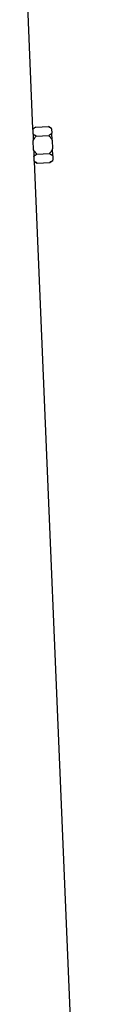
# Model space of a CAD drawing. Header units: millimetres. Extents: x 1189 to 1789, y 540 to 2623.
# Tile 10 of 12: x 1707 to 1747, y 1581 to 2102. Entities that reach past the tile are written whole.
import ezdxf

# ---------------------------------------------------------------- set-up
doc = ezdxf.new("R2010")
doc.units = ezdxf.units.MM

msp = doc.modelspace()

# ---------------------------------------------------------------- linework, layer by layer
at = {"color": 7, "linetype": 'Continuous', "lineweight": 25}
for p, q in [((1710.46, 2044.23), (1706.61, 2135.59)), ((1711.91, 2045.15), (1710.46, 2044.23)), ((1711.91, 2045.15), (1718.62, 2045.43)), ((1720.3, 2044.56), (1718.62, 2045.43)), ((1720.31, 2044.3), (1720.3, 2044.56)), ((1720.31, 2044.3), (1720.41, 2041.96)), ((1720.57, 2038.35), (1720.41, 2041.96)), ((1710.57, 2037.93), (1710.56, 2038.16)), ((1710.77, 2033.26), (1710.57, 2037.93)), ((1712.11, 2040.41), (1718.82, 2040.69)), ((1720.57, 2038.35), (1720.76, 2033.68)), ((1710.78, 2033.04), (1710.77, 2033.26)), ((1712.51, 2030.92), (1719.22, 2031.2)), ((1720.91, 2030.06), (1720.76, 2033.68)), ((1747.11, 1173.59), (1711.19, 2026.97)), ((1711.19, 2026.97), (1712.71, 2026.17)), ((1712.71, 2026.17), (1719.42, 2026.46)), ((1719.42, 2026.46), (1721.02, 2027.47)), ((1720.91, 2030.06), (1721.01, 2027.73)), ((1721.02, 2027.47), (1721.01, 2027.73))]:
    msp.add_line(p, q, dxfattribs=at)
for centre, major_axis, start_param, end_param in [((1488.71, 2032.64), (221.63, 14), 6.242912, 6.262755), ((1488.71, 2013.61), (222.43, 14.05), 6.279351, 6.299141)]:
    msp.add_ellipse(centre, major_axis=major_axis, ratio=0.576498, start_param=start_param, end_param=end_param, dxfattribs=at)
for points, knots in [([(1710.46, 2044.02), (1710.65, 2044.22), (1710.88, 2044.42), (1711.37, 2044.79), (1711.64, 2044.98), (1711.91, 2045.15)], [0, 0, 0, 0, 0.5, 0.5, 1, 1, 1, 1]), ([(1710.46, 2044.12), (1710.46, 2044.15), (1710.46, 2044.22), (1710.46, 2044.09), (1710.46, 2044.02)], [0, 0, 0, 0, 0.5360462, 1, 1, 1, 1]), ([(1710.49, 2041.48), (1710.49, 2041.01), (1710.5, 2040.49), (1710.52, 2039.65), (1710.53, 2039.36), (1710.55, 2038.76), (1710.55, 2038.46), (1710.56, 2038.16)], [0, 0, 0, 0, 0.5, 0.5, 0.75, 0.75, 1, 1, 1, 1]), ([(1712.11, 2040.41), (1711.8, 2040.57), (1711.5, 2040.74), (1710.95, 2041.1), (1710.7, 2041.28), (1710.49, 2041.48)], [0, 0, 0, 0, 0.5, 0.5, 1, 1, 1, 1]), ([(1718.62, 2045.43), (1718.95, 2045.26), (1719.26, 2045.08), (1719.84, 2044.71), (1720.1, 2044.51), (1720.31, 2044.3)], [0, 0, 0, 0, 0.5, 0.5, 1, 1, 1, 1]), ([(1720.41, 2041.96), (1720.21, 2041.73), (1719.97, 2041.51), (1719.43, 2041.09), (1719.14, 2040.89), (1718.82, 2040.69)], [0, 0, 0, 0, 0.5, 0.5, 1, 1, 1, 1]), ([(1710.57, 2037.93), (1710.77, 2038.38), (1711, 2038.8), (1711.52, 2039.63), (1711.81, 2040.02), (1712.11, 2040.41)], [0, 0, 0, 0, 0.5, 0.5, 1, 1, 1, 1]), ([(1718.82, 2040.69), (1719.16, 2040.33), (1719.48, 2039.96), (1720.07, 2039.18), (1720.34, 2038.78), (1720.57, 2038.35)], [0, 0, 0, 0, 0.5, 0.5, 1, 1, 1, 1]), ([(1712.51, 2030.92), (1712.18, 2031.27), (1711.86, 2031.64), (1711.26, 2032.42), (1711, 2032.83), (1710.77, 2033.26)], [0, 0, 0, 0, 0.5, 0.5, 1, 1, 1, 1]), ([(1710.78, 2033.04), (1710.81, 2032.43), (1710.85, 2031.84), (1710.9, 2030.99), (1710.92, 2030.72), (1710.95, 2030.2), (1710.97, 2029.95), (1710.98, 2029.71)], [0, 0, 0, 0, 0.5, 0.5, 0.75, 0.75, 1, 1, 1, 1]), ([(1710.98, 2029.71), (1711.18, 2029.93), (1711.42, 2030.13), (1711.93, 2030.54), (1712.21, 2030.73), (1712.51, 2030.92)], [0, 0, 0, 0, 0.5, 0.5, 1, 1, 1, 1]), ([(1720.76, 2033.68), (1720.57, 2033.23), (1720.34, 2032.8), (1719.82, 2031.98), (1719.53, 2031.58), (1719.22, 2031.2)], [0, 0, 0, 0, 0.5, 0.5, 1, 1, 1, 1]), ([(1719.22, 2031.2), (1719.55, 2031.03), (1719.86, 2030.85), (1720.44, 2030.47), (1720.7, 2030.27), (1720.91, 2030.06)], [0, 0, 0, 0, 0.5, 0.5, 1, 1, 1, 1]), ([(1711.17, 2027.17), (1711.17, 2027.11), (1711.19, 2026.97), (1711.18, 2027.04), (1711.18, 2027.08)], [0, 0, 0, 0, 0.480788, 1, 1, 1, 1]), ([(1712.71, 2026.17), (1712.42, 2026.33), (1712.14, 2026.48), (1711.62, 2026.82), (1711.38, 2026.99), (1711.17, 2027.17)], [0, 0, 0, 0, 0.5, 0.5, 1, 1, 1, 1]), ([(1721.01, 2027.73), (1720.81, 2027.5), (1720.57, 2027.28), (1720.03, 2026.86), (1719.73, 2026.65), (1719.42, 2026.46)], [0, 0, 0, 0, 0.5, 0.5, 1, 1, 1, 1])]:
    msp.add_open_spline(points, degree=3, knots=knots, dxfattribs=at)

doc.saveas('drawing.dxf')
